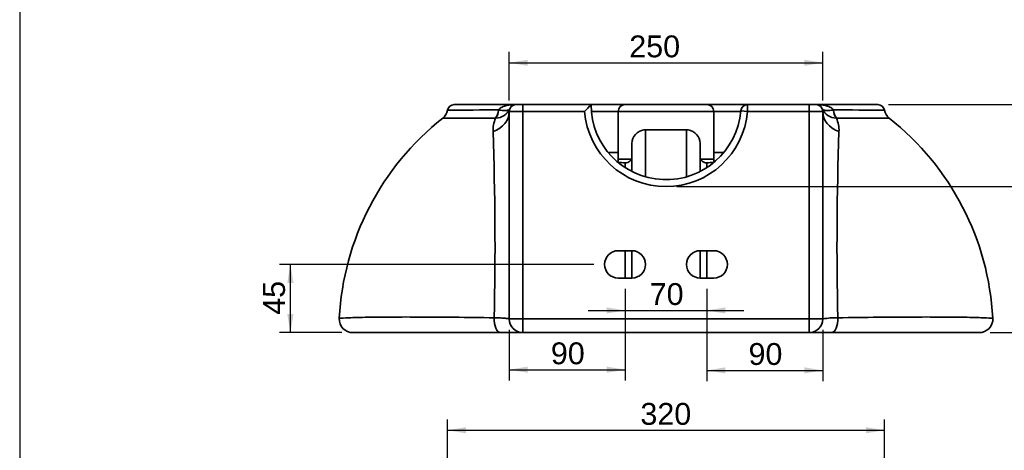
# Paper-space layout 'Foglio1' of a CAD drawing. Header units: millimetres. Extents: x 87 to 2279, y 58 to 1623.
# Tile 2 of 6: x 87 to 809, y 596 to 912. Entities that reach past the tile are written whole.
import ezdxf
from ezdxf.enums import TextEntityAlignment as Align

# ---------------------------------------------------------------- set-up
doc = ezdxf.new("R2010")
doc.units = ezdxf.units.MM
doc.layers.add('1', color=7, linetype='Continuous')
doc.layers.add('Default', color=7, linetype='Continuous')
doc.layers.add('tangente', color=2, linetype='Continuous', lineweight=35)
doc.layers.add('visibile', color=7, linetype='Continuous', lineweight=35)
doc.styles.add('SEACAD_Arial', font='ARIAL.TTF')
doc.dimstyles.new('ISO_PALLINATURA', dxfattribs={"dimtxt": 16, "dimasz": 13.6, "dimexe": 8, "dimexo": 8, "dimgap": 8, "dimtad": 0, "dimtih": 1, "dimtoh": 1, "dimtxsty": 'SEACAD_Arial', "dimblk1": '_SE_FILLED', "dimblk2": '_SE_FILLED', "dimsah": 1, "dimcen": 8, "dimadec": 0, "dimazin": 0, "dimtfac": 1, "dimtofl": 0, "dimtmove": 0, "dimatfit": 3, "dimfxl": 1, "dimtolj": 1, "dimarcsym": 0})

# ---------------------------------------------------------------- blocks, each defined once
blk = doc.blocks.new('SE5')
at = {"layer": 'tangente'}
for p, q in [((438.06, 845.38), (438.2, 845.39)), ((455.95, 849.4), (455.95, 844.4)), ((620.75, 844.4), (620.75, 849.4)), ((665.95, 844.4), (665.95, 849.4)), ((683.71, 845.39), (683.85, 845.38)), ((435.92, 839.48), (436.23, 839.51)), ((455.95, 844.4), (445.95, 844.4)), ((501.16, 844.4), (455.95, 844.4)), ((455.95, 844.4), (455.95, 692.4)), ((525.95, 844.4), (506.2, 844.4)), ((595.95, 844.4), (525.95, 844.4)), ((615.72, 844.4), (595.96, 844.4)), ((615.76, 844.82), (620.75, 844.4)), ((665.95, 844.4), (620.75, 844.4)), ((665.95, 692.4), (665.95, 844.4)), ((665.95, 844.4), (675.95, 844.4)), ((685.99, 839.48), (685.67, 839.51)), ((545.95, 830.93), (545.95, 796.48)), ((575.95, 796.48), (575.95, 830.93)), ((518.62, 814.4), (525.95, 814.4)), ((535.38, 809.4), (525.95, 809.4)), ((595.95, 809.4), (586.57, 809.4)), ((595.96, 814.4), (603.29, 814.4)), ((530.95, 803.3), (530.95, 806.85)), ((590.95, 806.85), (590.95, 803.3)), ((530.95, 722.4), (530.95, 742.4)), ((590.95, 742.4), (590.95, 722.4)), ((455.95, 692.4), (445.95, 692.4)), ((455.95, 692.4), (665.95, 692.4)), ((455.95, 692.4), (455.95, 682.4)), ((665.95, 692.4), (665.95, 682.4)), ((665.95, 692.4), (675.95, 692.4))]:
    blk.add_line(p, q, dxfattribs=at)
for centre, radius, start, end in [((560.95, -26771.28), 27617.12, 90.254964, 90.332343), ((435.76, 851.13), 11.63, 272.32453, 334.74054), ((686.15, 851.13), 11.63, 205.25962, 267.67531), ((560.95, -26771.28), 27617.12, 89.667659, 89.745036), ((560.95, -54269.29), 55109, 90.129995, 90.170309), ((456.29, 830.54), 22.24, 156.29658, 182.30285), ((560.95, 849.4), 60, 184.78019, 355.21981), ((560.95, -54269.29), 55109, 89.829691, 89.870005), ((665.62, 830.54), 22.24, 357.69715, 23.70342), ((-1999.02, 745.48), 2434.54, 358.77171, 1.98107), ((3090.78, 745.68), 2404.4, 177.99881, 181.24841), ((685.62, 641.87), 51.44, 88.51742, 100.82862)]:
    blk.add_arc(centre, radius, start, end, dxfattribs=at)
for centre, major_axis, ratio, start_param, end_param in [((432.17, 847.36), (0.12, -10), 0.599026, 0.656645, 1.36535), ((432.32, 847.36), (0.47, -9.99), 0.592975, 0.639504, 1.344097), ((689.59, 847.36), (-0.47, -9.99), 0.592975, 4.939088, 5.643681), ((689.74, 847.36), (-0.12, -10), 0.599026, 4.917835, 5.62654), ((425.95, 844.4), (-20, 0), 0.807005, 1.98825, 3.141593), ((695.95, 844.4), (-20, 0), 0.807005, 0, 1.153342), ((439.46, 692.4), (0, 10), 0.452049, 1.480796, 3.141593), ((682.45, 692.4), (0, -10), 0.452049, 0, 1.660797)]:
    blk.add_ellipse(centre, major_axis=major_axis, ratio=ratio, start_param=start_param, end_param=end_param, dxfattribs=at)
for points, knots in [([(438.2, 845.39), (438.46, 845.93), (438.87, 846.36), (439.78, 847.09), (440.29, 847.38), (441.85, 848.13), (442.95, 848.47), (446.33, 849.23), (448.64, 849.4), (450.95, 849.4)], [0, 0, 0, 0, 0.125, 0.125, 0.25, 0.25, 0.5, 0.5, 1, 1, 1, 1]), ([(438.2, 845.39), (439.38, 845.28), (440.45, 845.2), (442.33, 845.11), (443.14, 845.1), (445.22, 845.22), (446.03, 845.51), (446.28, 846.17)], [0, 0, 0, 0, 0.25, 0.25, 0.5, 0.5, 1, 1, 1, 1]), ([(670.95, 849.4), (673.27, 849.4), (675.58, 849.23), (678.95, 848.47), (680.06, 848.13), (681.62, 847.38), (682.13, 847.09), (683.04, 846.36), (683.45, 845.93), (683.71, 845.39)], [0, 0, 0, 0, 0.5, 0.5, 0.75, 0.75, 0.875, 0.875, 1, 1, 1, 1]), ([(683.71, 845.39), (682.53, 845.28), (681.46, 845.2), (679.58, 845.11), (678.76, 845.1), (676.69, 845.22), (675.88, 845.51), (675.63, 846.17)], [0, 0, 0, 0, 0.25, 0.25, 0.5, 0.5, 1, 1, 1, 1]), ([(321.23, 692.93), (321.23, 692.93), (321.24, 692.93), (321.53, 692.95), (323.17, 693.05), (327.47, 693.24), (329.21, 693.31), (333.3, 693.44), (335.63, 693.5), (343.33, 693.68), (349.4, 693.76), (363.23, 693.85), (371.01, 693.86), (387.65, 693.8), (396.48, 693.74), (415.05, 693.55), (424.79, 693.43), (434.96, 693.3)], [0.8096244, 0.8096244, 0.8096244, 0.8096244, 0.8125, 0.8125, 0.84375, 0.84375, 0.859375, 0.859375, 0.875, 0.875, 0.90625, 0.90625, 0.9375, 0.9375, 0.96875, 0.96875, 1, 1, 1, 1]), ([(686.95, 693.3), (697.14, 693.43), (706.96, 693.55), (725.74, 693.74), (734.58, 693.8), (751.05, 693.86), (758.7, 693.85), (769.14, 693.78), (772.42, 693.75), (778.5, 693.67), (781.31, 693.62), (786.43, 693.5), (788.74, 693.44), (792.82, 693.3), (794.56, 693.24), (798.83, 693.05), (800.44, 692.94), (800.67, 692.93), (800.68, 692.93), (800.68, 692.93)], [0, 0, 0, 0, 0.03125, 0.03125, 0.0625, 0.0625, 0.09375, 0.09375, 0.109375, 0.109375, 0.125, 0.125, 0.140625, 0.140625, 0.15625, 0.15625, 0.1875, 0.1875, 0.1898151, 0.1898151, 0.1898151, 0.1898151]), ([(434.96, 693.3), (435.79, 693.27), (436.59, 693.25), (438.11, 693.19), (438.83, 693.15), (440.18, 693.09), (440.81, 693.05), (441.69, 692.99), (441.97, 692.97), (442.51, 692.93), (442.76, 692.91), (443.48, 692.85), (443.9, 692.81), (444.64, 692.73), (444.95, 692.69), (445.7, 692.56), (445.95, 692.48), (445.95, 692.4)], [0, 0, 0, 0, 0.125, 0.125, 0.25, 0.25, 0.375, 0.375, 0.4375, 0.4375, 0.5, 0.5, 0.625, 0.625, 0.75, 0.75, 1, 1, 1, 1])]:
    blk.add_open_spline(points, degree=3, knots=knots, dxfattribs=at)
at = {"layer": 'visibile'}
for p, q in [((450.95, 849.4), (405.67, 849.4)), ((455.95, 849.4), (450.95, 849.4)), ((455.95, 849.4), (505.95, 849.4)), ((506.02, 849.4), (530.87, 849.4)), ((530.95, 849.4), (590.95, 849.4)), ((591.1, 849.4), (620.68, 849.4)), ((620.75, 849.4), (665.95, 849.4)), ((670.95, 849.4), (665.95, 849.4)), ((716.24, 849.4), (670.95, 849.4)), ((445.95, 692.4), (445.95, 844.4)), ((525.95, 844.4), (525.95, 809.4)), ((595.95, 809.4), (595.95, 844.4)), ((675.95, 844.4), (675.95, 692.4)), ((535.95, 800.41), (535.95, 820.93)), ((585.95, 820.93), (585.95, 800.41)), ((525.95, 742.4), (535.95, 742.4)), ((535.95, 722.4), (535.95, 742.4)), ((585.95, 742.4), (585.95, 722.4)), ((595.95, 742.4), (585.95, 742.4)), ((535.95, 722.4), (525.95, 722.4)), ((585.95, 722.4), (595.95, 722.4)), ((331.22, 682.4), (439.46, 682.4)), ((455.95, 682.4), (439.46, 682.4)), ((665.95, 682.4), (455.95, 682.4)), ((682.45, 682.4), (665.95, 682.4)), ((682.45, 682.4), (790.69, 682.4))]:
    blk.add_line(p, q, dxfattribs=at)
for centre, radius, start, end in [((391.09, 847.23), 9.84, 307.98805, 349.14014), ((405.67, 844.4), 5, 89.99707, 168.75446), ((450.95, 844.4), 5, 90, 180), ((623.35, 732.11), 165.95, 135.02547, 137.41662), ((560.95, 849.4), 55, 180, 355.21981), ((530.95, 844.4), 5, 90, 180), ((590.95, 844.4), 5, 0, 90), ((620.75, 844.4), 5, 90, 175.21981), ((670.95, 844.4), 5, 0, 90), ((716.24, 844.4), 5, 11.23765, 90.00124), ((730.83, 847.23), 9.85, 190.83515, 231.95174), ((520.81, 682.52), 199.81, 128.23461, 177.01424), ((601.06, 682.46), 199.86, 3.00222, 51.76837), ((545.95, 820.93), 10, 96.65339, 180), ((545.94, 821.07), 9.86, 89.91965, 96.68214), ((560.95, 3554.62), 2723.73, 269.68446, 270.31554), ((575.97, 821.07), 9.86, 83.3206, 90.08042), ((575.95, 820.93), 10, 0, 83.34217), ((515.95, 809.4), 10, 347.17686, 0), ((531.22, 811.58), 4.74, 266.79059, 359.39169), ((590.69, 811.58), 4.74, 180.60972, 273.208), ((605.95, 809.4), 10, 180, 192.82314), ((593.25, 3754.13), 2947.94, 268.69459, 268.78923), ((530.59, 3688.28), 2882.06, 271.20004, 271.29736), ((525.95, 732.4), 10, 90, 270), ((535.95, 732.4), 10, 270, 90), ((585.95, 732.4), 10, 90, 270), ((595.95, 732.4), 10, 270, 90), ((331.22, 692.4), 10, 176.9778, 270), ((455.95, 692.4), 10, 180, 270), ((665.95, 692.4), 10, 270, 0), ((790.69, 692.4), 10, 269.99997, 3.02407)]:
    blk.add_arc(centre, radius, start, end, dxfattribs=at)
blk = doc.blocks.new('DMBLK187')
at = {"layer": 'Default', "linetype": 'Continuous'}
for points in [[(517.35, 696.38), (530.95, 698.65), (517.35, 700.92)], [(604.55, 696.38), (604.55, 700.92), (590.95, 698.65)]]:
    blk.add_hatch(color=136, dxfattribs=at).paths.add_polyline_path(points)
at = {"layer": 'Default', "color": 136, "linetype": 'Continuous'}
for p, q in [((530.95, 714.4), (530.95, 690.65)), ((590.95, 714.4), (590.95, 690.65)), ((503.75, 698.65), (618.15, 698.65))]:
    blk.add_line(p, q, dxfattribs=at)
at = {"layer": 'Default', "color": 136, "linetype": 'Continuous', "style": 'SEACAD_Arial'}
blk.add_text('  70', height=16, dxfattribs=at).set_placement((536.57, 718.65), align=Align.TOP_LEFT)
blk = doc.blocks.new('_SE_FILLED')
at = {"color": 0}
blk.add_line((0, 0), (-1, 0), dxfattribs=at)
blk.add_solid([(0, 0), (-1, -0.1665), (-1, 0.1665), (0, 0)], dxfattribs=at)
blk = doc.blocks.new('DMBLK188')
at = {"layer": 'Default', "linetype": 'Continuous'}
for points in [[(459.55, 882.34), (445.95, 880.08), (459.55, 877.81)], [(662.35, 882.34), (662.35, 877.81), (675.95, 880.08)]]:
    blk.add_hatch(color=136, dxfattribs=at).paths.add_polyline_path(points)
at = {"layer": 'Default', "color": 136, "linetype": 'Continuous'}
for p, q in [((445.95, 852.4), (445.95, 888.08)), ((675.95, 852.4), (675.95, 888.08)), ((445.95, 880.08), (675.95, 880.08))]:
    blk.add_line(p, q, dxfattribs=at)
at = {"layer": 'Default', "color": 136, "linetype": 'Continuous', "style": 'SEACAD_Arial'}
blk.add_text('  250', height=16, dxfattribs=at).set_placement((521.58, 900.08), align=Align.TOP_LEFT)
blk = doc.blocks.new('DMBLK189')
at = {"layer": 'Default', "linetype": 'Continuous'}
for points in [[(891.3, 803), (886.77, 803), (889.03, 789.4)], [(891.3, 668.8), (889.03, 682.4), (886.77, 668.8)]]:
    blk.add_hatch(color=136, dxfattribs=at).paths.add_polyline_path(points)
at = {"layer": 'Default', "color": 136, "linetype": 'Continuous'}
for p, q in [((889.03, 655.2), (889.03, 816.6)), ((568.95, 789.4), (897.03, 789.4)), ((798.69, 682.4), (897.03, 682.4))]:
    blk.add_line(p, q, dxfattribs=at)
at = {"layer": 'Default', "color": 136, "linetype": 'Continuous', "style": 'SEACAD_Arial'}
blk.add_text('  100', height=16, rotation=90, dxfattribs=at).set_placement((869.03, 705.26), align=Align.TOP_LEFT)
blk = doc.blocks.new('DMBLK190')
at = {"layer": 'Default', "linetype": 'Continuous'}
for points in [[(951.07, 835.8), (948.81, 849.4), (946.54, 835.8)], [(951.07, 696), (946.54, 696), (948.81, 682.4)]]:
    blk.add_hatch(color=136, dxfattribs=at).paths.add_polyline_path(points)
at = {"layer": 'Default', "color": 136, "linetype": 'Continuous'}
for p, q in [((724.24, 849.4), (956.81, 849.4)), ((948.81, 682.4), (948.81, 849.4)), ((798.69, 682.4), (956.81, 682.4))]:
    blk.add_line(p, q, dxfattribs=at)
at = {"layer": 'Default', "color": 136, "linetype": 'Continuous', "style": 'SEACAD_Arial'}
blk.add_text('  160', height=16, rotation=90, dxfattribs=at).set_placement((928.81, 735.26), align=Align.TOP_LEFT)
blk = doc.blocks.new('DMBLK192')
at = {"layer": 'Default', "linetype": 'Continuous'}
for points in [[(414.36, 613.13), (400.76, 610.87), (414.36, 608.6)], [(707.55, 613.13), (707.55, 608.6), (721.15, 610.87)]]:
    blk.add_hatch(color=136, dxfattribs=at).paths.add_polyline_path(points)
at = {"layer": 'Default', "color": 136, "linetype": 'Continuous'}
for p, q in [((400.76, 375.29), (400.76, 618.87)), ((721.15, 375.3), (721.15, 618.87)), ((400.76, 610.87), (721.15, 610.87))]:
    blk.add_line(p, q, dxfattribs=at)
at = {"layer": 'Default', "color": 136, "linetype": 'Continuous', "style": 'SEACAD_Arial'}
blk.add_text('320', height=16, dxfattribs=at).set_placement((542.17, 630.87), align=Align.TOP_LEFT)
blk = doc.blocks.new('DMBLK199')
at = {"layer": 'Default', "linetype": 'Continuous'}
for points in [[(459.55, 652.97), (459.55, 657.5), (445.95, 655.24)], [(517.35, 652.97), (530.95, 655.24), (517.35, 657.5)]]:
    blk.add_hatch(color=136, dxfattribs=at).paths.add_polyline_path(points)
at = {"layer": 'Default', "color": 136, "linetype": 'Continuous'}
for p, q in [((530.95, 714.4), (530.95, 647.24)), ((445.95, 684.4), (445.95, 647.24)), ((445.95, 655.24), (530.95, 655.24))]:
    blk.add_line(p, q, dxfattribs=at)
at = {"layer": 'Default', "color": 136, "linetype": 'Continuous', "style": 'SEACAD_Arial'}
blk.add_text('  90', height=16, dxfattribs=at).set_placement((464.07, 675.24), align=Align.TOP_LEFT)
blk = doc.blocks.new('DMBLK200')
at = {"layer": 'Default', "linetype": 'Continuous'}
for points in [[(604.55, 652.47), (604.55, 657.01), (590.95, 654.74)], [(662.35, 652.47), (675.95, 654.74), (662.35, 657.01)]]:
    blk.add_hatch(color=136, dxfattribs=at).paths.add_polyline_path(points)
at = {"layer": 'Default', "color": 136, "linetype": 'Continuous'}
for p, q in [((590.95, 714.4), (590.95, 646.74)), ((675.95, 684.4), (675.95, 646.74)), ((590.95, 654.74), (675.95, 654.74))]:
    blk.add_line(p, q, dxfattribs=at)
at = {"layer": 'Default', "color": 136, "linetype": 'Continuous', "style": 'SEACAD_Arial'}
blk.add_text('  90', height=16, dxfattribs=at).set_placement((609.07, 674.74), align=Align.TOP_LEFT)
blk = doc.blocks.new('DMBLK201')
at = {"layer": 'Default', "linetype": 'Continuous'}
for points in [[(283.15, 718.8), (287.68, 718.8), (285.42, 732.4)], [(283.15, 696), (285.42, 682.4), (287.68, 696)]]:
    blk.add_hatch(color=136, dxfattribs=at).paths.add_polyline_path(points)
at = {"layer": 'Default', "color": 136, "linetype": 'Continuous'}
for p, q in [((507.95, 732.4), (277.42, 732.4)), ((285.42, 682.4), (285.42, 732.4)), ((323.22, 682.4), (277.42, 682.4))]:
    blk.add_line(p, q, dxfattribs=at)
at = {"layer": 'Default', "color": 136, "linetype": 'Continuous', "style": 'SEACAD_Arial'}
blk.add_text('  45', height=16, rotation=90, dxfattribs=at).set_placement((265.42, 683.02), align=Align.TOP_LEFT)

psp = doc.layouts.new('Foglio1')

# ---------------------------------------------------------------- linework, layer by layer
at = {"layer": '1', "color": 7, "linetype": 'Continuous'}
psp.add_line((86.851, 1622.76), (86.851, 58.25), dxfattribs=at)

# ---------------------------------------------------------------- block references
at = {"layer": 'Default'}
psp.add_blockref('SE5', (0, 0), dxfattribs=at)

# ---------------------------------------------------------------- dimensions: what is measured, and where the dimension line sits
at = {"layer": 'Default', "color": 136, "linetype": 'Continuous'}
for base, p1, p2, angle, text, override, picture, middle, dimtype in [((445.954, 880.076), (445.954, 844.399), (675.954, 844.399), 0, '\\A1;  250 {} ', {"dimtad": 1, "dimtih": 0, "dimtoh": 0, "dimtofl": 1}, 'DMBLK188', (560.954, 880.076), 161), ((948.807, 849.399), (790.691, 682.399), (716.241, 849.399), 90, '\\A1;  160 {}', {"dimtad": 1, "dimtih": 0, "dimtoh": 0, "dimtofl": 1}, 'DMBLK190', (948.807, 765.899), 160), ((889.033, 789.399), (790.691, 682.399), (560.954, 789.399), 90, '\\A1;  100 {}', {"dimtad": 1, "dimtih": 0, "dimtoh": 0, "dimdec": 1, "dimtdec": 1, "dimtofl": 1}, 'DMBLK189', (889.033, 735.899), 160), ((285.417, 732.399), (331.218, 682.399), (515.954, 732.399), 90, '\\A1;  45 {}', {"dimtad": 1, "dimtih": 0, "dimtoh": 0, "dimtofl": 1}, 'DMBLK201', (285.417, 707.399), 160), ((530.954, 698.65), (530.954, 722.399), (590.954, 722.399), 0, '\\A1;  70 {}', {"dimtad": 1, "dimtih": 0, "dimtoh": 0, "dimtofl": 1}, 'DMBLK187', (560.954, 698.65), 161), ((400.763, 610.865), (400.763, 367.289), (721.145, 367.295), 0.001182, '\\A1;<>', {"dimtad": 1, "dimtih": 0, "dimtoh": 0, "dimdec": 0, "dimtdec": 0, "dimtofl": 1}, 'DMBLK192', (560.954, 610.865), 161)]:
    dim = psp.add_linear_dim(base=base, p1=p1, p2=p2, angle=angle, text=text, dimstyle='ISO_PALLINATURA', override=override, dxfattribs=at)
    dim.commit()
    dim.dimension.update_dxf_attribs({"geometry": picture, "text_midpoint": middle, "dimtype": dimtype})
for base, p1, p2, override, picture, middle in [((530.954, 655.237), (445.954, 844.399), (530.954, 722.399), {"dimtad": 1, "dimtih": 0, "dimtoh": 0, "dimdec": 0, "dimtdec": 0, "dimtofl": 1}, 'DMBLK199', (488.454, 655.237)), ((675.954, 654.741), (590.954, 722.399), (675.954, 692.399), {"dimtad": 1, "dimtih": 0, "dimtoh": 0, "dimtofl": 1}, 'DMBLK200', (633.454, 654.741))]:
    dim = psp.add_linear_dim(base=base, p1=p1, p2=p2, text='\\A1;  90 {}', dimstyle='ISO_PALLINATURA', override=override, dxfattribs=at)
    dim.commit()
    dim.dimension.update_dxf_attribs({"geometry": picture, "text_midpoint": middle, "dimtype": 160})

doc.saveas('drawing.dxf')
